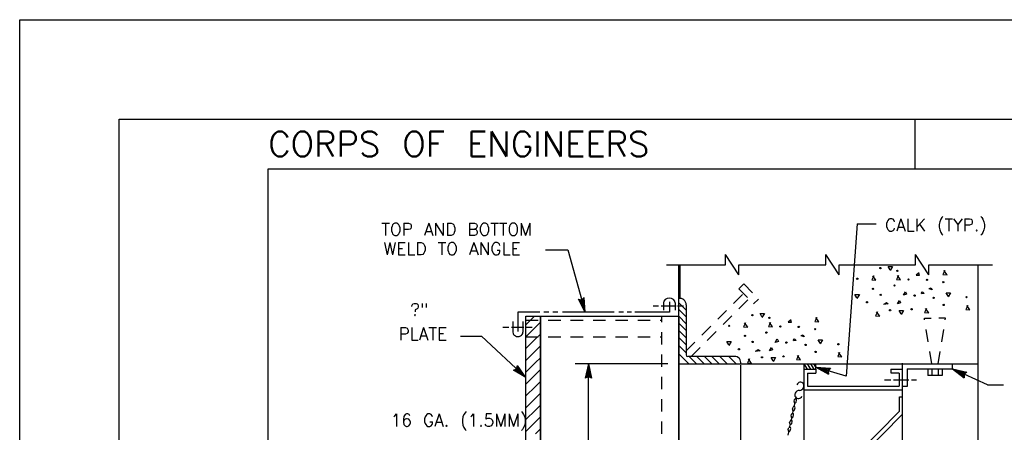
# Model space of a CAD drawing. Extents: x -18.3 to 23.7, y -15.8 to 14.2.
# Tile 10 of 19: x -18.3 to -8.4, y 10.1 to 14.2. Entities that reach past the tile are written whole.
import ezdxf

# ---------------------------------------------------------------- set-up
doc = ezdxf.new("R2010")
doc.units = 0
doc.header["$MEASUREMENT"] = 0
doc.linetypes.add('HIDDEN2', pattern=[0.1875, 0.125, -0.0625])
doc.layers.add('01', color=7, linetype='CONTINUOUS')
doc.layers.add('02', color=7, linetype='CONTINUOUS')
doc.styles.add('TXT_SHX', font='txt.shx')

msp = doc.modelspace()

# ---------------------------------------------------------------- linework, layer by layer
at = {"layer": '01', "color": 7, "linetype": 'CONTINUOUS'}
for p, q in [((-18.3377, 14.2114), (23.6623, 14.2114)), ((-18.3377, -15.7886), (-18.3377, 14.2114)), ((-17.3377, -14.7886), (-17.3377, 13.2114)), ((-17.3377, 13.2114), (22.6623, 13.2114)), ((-9.3377, 13.2114), (-9.3377, 12.7114)), ((-15.8377, 12.7114), (22.1623, 12.7114)), ((-15.8377, -14.2886), (-15.8377, 12.7114)), ((-9.9157, 12.1604), (-10.0257, 10.6284)), ((-9.9157, 12.1604), (-9.7247, 12.1604)), ((-13.0517, 11.8974), (-12.8257, 11.8974)), ((-12.8257, 11.8974), (-12.6517, 11.2714)), ((-11.2417, 11.7484), (-11.2417, 11.8504)), ((-11.1077, 11.6474), (-11.2417, 11.8504)), ((-10.2307, 11.7484), (-10.2307, 11.8504)), ((-10.0967, 11.6474), (-10.2307, 11.8504)), ((-9.3297, 11.7484), (-9.3297, 11.8504)), ((-9.1957, 11.6474), (-9.3297, 11.8504)), ((-11.8347, 11.7484), (-11.2417, 11.7484)), ((-11.7107, 3.2874), (-11.7107, 11.7484)), ((-11.6977, 11.4084), (-11.6977, 11.7484)), ((-11.1077, 11.6474), (-11.1077, 11.7484)), ((-11.1077, 11.7484), (-10.2307, 11.7484)), ((-10.0967, 11.6474), (-10.0967, 11.7484)), ((-10.0967, 11.7484), (-9.3297, 11.7484)), ((-9.1957, 11.6474), (-9.1957, 11.7484)), ((-9.1957, 11.7484), (-8.5547, 11.7484)), ((-8.6987, 3.2874), (-8.6987, 11.7484)), ((-12.6517, 11.2714), (-12.7197, 11.4014)), ((-12.7197, 11.4014), (-12.6867, 11.3964)), ((-12.6617, 11.3074), (-12.7057, 11.3924)), ((-12.7057, 11.3924), (-12.6847, 11.3894)), ((-12.6867, 11.3964), (-12.6607, 11.4184)), ((-12.6847, 11.3894), (-12.6677, 11.4034)), ((-12.6827, 11.3814), (-12.6747, 11.3874)), ((-12.6717, 11.3414), (-12.6747, 11.3874)), ((-12.6617, 11.3074), (-12.6677, 11.4034)), ((-12.6517, 11.2714), (-12.6607, 11.4184)), ((-12.6717, 11.3414), (-12.6927, 11.3824)), ((-12.6927, 11.3824), (-12.6827, 11.3814)), ((-11.9687, 11.3344), (-11.9137, 11.3344)), ((-11.8867, 11.3344), (-11.7377, 11.3344)), ((-11.8637, 11.3634), (-11.8637, 11.2914)), ((-11.8037, 11.3764), (-11.8037, 11.2714)), ((-11.7467, 11.3634), (-11.7467, 11.2914)), ((-11.7227, 11.3344), (-11.6627, 11.3344)), ((-11.7107, 11.3664), (-11.6367, 11.2924)), ((-11.7107, 11.2974), (-11.6367, 11.2234)), ((-11.6367, 11.3444), (-11.6367, 10.8414)), ((-13.3277, 11.2714), (-13.3277, 11.0774)), ((-13.1077, 11.2714), (-13.3277, 11.2714)), ((-13.2477, 3.7464), (-13.2477, 11.2304)), ((-13.2477, 11.2304), (-11.7077, 11.2304)), ((-13.2477, 11.1424), (-13.1597, 11.2304)), ((-13.1007, 3.7464), (-13.1007, 11.2304)), ((-13.0157, 11.2714), (-13.0677, 11.2714)), ((-12.9257, 11.2714), (-12.9767, 11.2714)), ((-12.3597, 11.2714), (-12.8807, 11.2714)), ((-12.2677, 11.2714), (-12.3147, 11.2714)), ((-12.1857, 11.2714), (-12.2287, 11.2714)), ((-11.8037, 11.2714), (-12.1517, 11.2714)), ((-11.7107, 11.2294), (-11.6367, 11.1554)), ((-11.7077, 3.7464), (-11.7077, 11.2094)), ((-13.4807, 11.1214), (-13.4207, 11.1214)), ((-13.3937, 11.1214), (-13.2687, 11.1214)), ((-13.3787, 11.1774), (-13.3787, 11.0694)), ((-13.2777, 11.1774), (-13.2777, 11.0694)), ((-13.2477, 11.0234), (-13.1507, 11.1204)), ((-13.2407, 11.1214), (-13.1837, 11.1214)), ((-13.1507, 11.1204), (-13.1007, 11.1704)), ((-11.7107, 11.1594), (-11.6367, 11.0854)), ((-13.9057, 11.0304), (-13.6927, 11.0304)), ((-13.6927, 11.0304), (-13.2477, 10.6134)), ((-13.2477, 10.9044), (-13.1507, 11.0014)), ((-13.1507, 11.0014), (-13.1007, 11.0514)), ((-11.7107, 11.0154), (-11.6367, 10.9414)), ((-11.7077, 11.0834), (-11.6337, 11.0094)), ((-13.1507, 10.8824), (-13.1007, 10.9324)), ((-11.7107, 10.9364), (-11.6367, 10.8624)), ((-13.2477, 10.7854), (-13.1507, 10.8824)), ((-13.1507, 10.7634), (-13.1007, 10.8134)), ((-11.7107, 10.8534), (-11.6117, 10.7544)), ((-11.1507, 10.8254), (-11.6207, 10.8254)), ((-11.6067, 10.8254), (-11.5327, 10.7514)), ((-11.5277, 10.8254), (-11.4537, 10.7514)), ((-11.4527, 10.8254), (-11.3787, 10.7514)), ((-11.3777, 10.8254), (-11.3037, 10.7514)), ((-11.2987, 10.8254), (-11.2247, 10.7514)), ((-11.2077, 10.8254), (-11.1337, 10.7514)), ((-13.3737, 10.6894), (-13.3427, 10.7024)), ((-13.3567, 10.6884), (-13.3367, 10.6964)), ((-13.3427, 10.7024), (-13.3317, 10.7344)), ((-13.3367, 10.6964), (-13.3297, 10.7174)), ((-13.2477, 10.6134), (-13.3317, 10.7344)), ((-13.3307, 10.6914), (-13.3277, 10.7004)), ((-13.2747, 10.6384), (-13.3297, 10.7174)), ((-13.3007, 10.6634), (-13.3277, 10.7004)), ((-13.2477, 10.6664), (-13.1507, 10.7634)), ((-13.1507, 10.6444), (-13.1007, 10.6944)), ((-11.8197, 10.7504), (-12.7507, 10.7504)), ((-12.6197, 10.7514), (-12.6507, 10.6074)), ((-12.6197, 10.7144), (-12.6397, 10.6204)), ((-12.6197, 4.2754), (-12.6197, 10.7514)), ((-12.6197, 10.7514), (-12.5887, 10.6074)), ((-12.6197, 10.7144), (-12.5997, 10.6204)), ((-11.7077, 10.7504), (-8.6987, 10.7504)), ((-11.0877, 7.3494), (-11.0877, 10.7374)), ((-10.4527, 10.7514), (-10.4197, 10.6994)), ((-10.4507, 9.5404), (-10.4507, 10.7504)), ((-10.4507, 10.6994), (-10.3327, 10.6994)), ((-10.4197, 10.7514), (-10.3867, 10.6994)), ((-10.3867, 10.7514), (-10.3537, 10.6994)), ((-10.3547, 10.7514), (-10.3327, 10.7164)), ((-10.3327, 10.6994), (-10.3327, 10.7514)), ((-10.0257, 10.6284), (-10.3327, 10.7184)), ((-10.3327, 10.7184), (-10.1857, 10.7074)), ((-10.3327, 10.7184), (-10.2037, 10.6484)), ((-10.3327, 10.6994), (-10.3327, 10.6594)), ((-10.2967, 10.7084), (-10.2017, 10.7004)), ((-10.2967, 10.7084), (-10.2127, 10.6624)), ((-10.2627, 10.6974), (-10.2217, 10.6764)), ((-10.2627, 10.6974), (-10.2167, 10.6944)), ((-10.2167, 10.6944), (-10.2237, 10.6864)), ((-10.2017, 10.7004), (-10.2157, 10.6844)), ((-10.1857, 10.7074), (-10.2077, 10.6814)), ((-9.5767, 10.6994), (-9.4617, 10.6994)), ((-9.5767, 10.6994), (-9.5767, 10.6624)), ((-9.4617, 4.2754), (-9.4617, 10.7574)), ((-9.4147, 10.7004), (-9.4147, 10.5244)), ((-9.4147, 10.7004), (-8.9577, 10.7004)), ((-9.2067, 10.7004), (-9.2067, 10.6354)), ((-9.1667, 10.7004), (-9.1667, 10.6354)), ((-9.1017, 10.7004), (-9.1017, 10.6354)), ((-9.0607, 10.7004), (-9.0607, 10.6354)), ((-8.9577, 10.7004), (-8.9577, 10.7524)), ((-8.6077, 10.5414), (-8.9577, 10.7004)), ((-8.9577, 10.7004), (-8.8137, 10.6694)), ((-8.9577, 10.7004), (-8.8397, 10.6124)), ((-13.2477, 10.6134), (-13.3737, 10.6894)), ((-13.2747, 10.6384), (-13.3567, 10.6884)), ((-13.3407, 10.6864), (-13.3307, 10.6914)), ((-13.3007, 10.6634), (-13.3407, 10.6864)), ((-13.2477, 10.5474), (-13.1507, 10.6444)), ((-12.6197, 10.6214), (-12.6507, 10.6074)), ((-12.6197, 10.6294), (-12.6397, 10.6204)), ((-12.6197, 10.6784), (-12.6287, 10.6334)), ((-12.6197, 10.6374), (-12.6287, 10.6334)), ((-12.6197, 10.6784), (-12.6097, 10.6334)), ((-12.6097, 10.6334), (-12.6197, 10.6374)), ((-12.5997, 10.6204), (-12.6197, 10.6294)), ((-12.5887, 10.6074), (-12.6197, 10.6214)), ((-10.4167, 10.6594), (-10.4167, 10.5284)), ((-10.4167, 10.6594), (-10.3327, 10.6594)), ((-10.2237, 10.6864), (-10.2217, 10.6764)), ((-10.2157, 10.6844), (-10.2127, 10.6624)), ((-10.2077, 10.6814), (-10.2037, 10.6484)), ((-9.5767, 10.6624), (-9.4947, 10.6624)), ((-9.4947, 10.6594), (-9.4947, 10.5284)), ((-9.2067, 10.6364), (-9.0607, 10.6364)), ((-8.9237, 10.6854), (-8.8297, 10.6644)), ((-8.9237, 10.6854), (-8.8467, 10.6284)), ((-8.8917, 10.6704), (-8.8537, 10.6434)), ((-8.8917, 10.6704), (-8.8457, 10.6604)), ((-8.8457, 10.6604), (-8.8537, 10.6534)), ((-8.8537, 10.6534), (-8.8537, 10.6434)), ((-8.8297, 10.6644), (-8.8467, 10.6504)), ((-8.8467, 10.6504), (-8.8467, 10.6284)), ((-8.8137, 10.6694), (-8.8397, 10.6464)), ((-8.8397, 10.6464), (-8.8397, 10.6124)), ((-13.2477, 10.4284), (-13.1507, 10.5254)), ((-13.1507, 10.5254), (-13.1007, 10.5754)), ((-10.4167, 10.5284), (-9.4947, 10.5284)), ((-9.6417, 10.5904), (-9.5767, 10.5904)), ((-9.5517, 10.5904), (-9.3967, 10.5904)), ((-9.4147, 10.5244), (-9.4617, 10.5244)), ((-9.3717, 10.5904), (-9.3197, 10.5904)), ((-8.6077, 10.5414), (-8.4447, 10.5414)), ((-13.2477, 10.3094), (-13.1507, 10.4064)), ((-13.1507, 10.4064), (-13.1007, 10.4564)), ((-10.5367, 10.3924), (-10.5307, 10.4184)), ((-10.4507, 10.4914), (-9.4617, 10.4914)), ((-9.4917, 10.2764), (-9.4917, 10.4184)), ((-9.4917, 10.4184), (-9.4617, 10.4184)), ((-13.1507, 10.2874), (-13.1007, 10.3374)), ((-10.5667, 10.2954), (-10.5617, 10.3144)), ((-10.5517, 10.3724), (-10.5467, 10.3914)), ((-10.5507, 10.3204), (-10.5417, 10.3614)), ((-10.5457, 10.2904), (-10.5407, 10.3094)), ((-10.5307, 10.3674), (-10.5257, 10.3864)), ((-13.2477, 10.1904), (-13.1507, 10.2874)), ((-13.1507, 10.1684), (-13.1007, 10.2184)), ((-10.5817, 10.2254), (-10.5767, 10.2444)), ((-10.5807, 10.1764), (-10.5717, 10.2174)), ((-10.5667, 10.2454), (-10.5577, 10.2864)), ((-10.5607, 10.2204), (-10.5557, 10.2394)), ((-9.9557, 9.8064), (-9.4917, 10.2764)), ((-9.9227, 9.7774), (-9.4607, 10.2454)), ((-13.2477, 10.0714), (-13.1507, 10.1684)), ((-13.1507, 10.0494), (-13.1007, 10.0994)), ((-10.6107, 10.0874), (-10.6057, 10.1064)), ((-10.5957, 10.1574), (-10.5907, 10.1764)), ((-10.5957, 10.1074), (-10.5867, 10.1484)), ((-10.5897, 10.0824), (-10.5847, 10.1014)), ((-10.5747, 10.1524), (-10.5697, 10.1714)), ((-10.6097, 10.0354), (-10.6007, 10.0764))]:
    msp.add_line(p, q, dxfattribs=at)
at = {"layer": '01', "color": 7, "linetype": 'HIDDEN2'}
for p, q in [((-11.1077, 11.5054), (-11.0567, 11.5554)), ((-11.1077, 11.5054), (-10.9567, 11.3544)), ((-11.0567, 11.5554), (-10.9057, 11.4044)), ((-11.6367, 10.8824), (-11.0607, 11.4584)), ((-11.5827, 10.8284), (-11.0067, 11.4044)), ((-10.9587, 11.3534), (-10.9077, 11.4034)), ((-13.2477, 11.1894), (-11.8807, 11.1894)), ((-11.8807, 3.7464), (-11.8807, 11.2304)), ((-9.1667, 10.7514), (-9.2407, 11.2094)), ((-9.2407, 11.2094), (-9.1727, 11.2094)), ((-9.1027, 10.7514), (-9.0287, 11.2094)), ((-9.0287, 11.2094), (-9.0967, 11.2094)), ((-13.2477, 11.0214), (-11.8807, 11.0214))]:
    msp.add_line(p, q, dxfattribs=at)
at = {"layer": '01', "color": 7, "linetype": 'CONTINUOUS'}
msp.add_lwpolyline([(-13.2477, 3.7464), (-13.2477, 11.2304), (-13.1007, 11.2304), (-13.1007, 3.7464)], close=True, dxfattribs=at)
for centre, radius, start, end in [((-11.6979, 11.3475), 0.0613, 357.10551, 102.07558), ((-11.6207, 10.8414), 0.016, 180, 270), ((-11.1476, 10.7642), 0.0613, 347.92442, 92.89449), ((-10.4991, 10.5327), 0.0483, 271.59316, 333.87729), ((-10.4964, 10.4362), 0.0483, 91.59316, 153.87729)]:
    msp.add_arc(centre, radius, start, end, dxfattribs=at)
for centre, major_axis, ratio, start_param, end_param in [((-11.8052, 11.3634), (-0.0585, 0), 0.854982, 3.141593, 6.283185), ((-13.3282, 11.0694), (-0.0505, 0), 0.856581, 0, 3.141593), ((-10.4897, 10.5259), (-0.0171, -0.0374), 0.909001, 1.570796, 4.712389), ((-10.5057, 10.4429), (0.0171, 0.0374), 0.909001, 1.570796, 4.712389), ((-10.5362, 10.3879), (0.002, 0.0139), 0.75703, 4.712389, 7.693162), ((-10.5512, 10.3109), (0.002, 0.0139), 0.75703, 4.712389, 7.693162), ((-10.5412, 10.3709), (-0.002, -0.0139), 0.75703, 4.712389, 7.693162), ((-10.5712, 10.2239), (-0.002, -0.0139), 0.75703, 4.712389, 7.693162), ((-10.5662, 10.2409), (0.002, 0.0139), 0.75703, 4.712389, 7.693162), ((-10.5562, 10.2939), (-0.002, -0.0139), 0.75703, 4.712389, 7.693162), ((-10.5952, 10.1029), (0.002, 0.0139), 0.75703, 4.712389, 7.693162), ((-10.5852, 10.1559), (-0.002, -0.0139), 0.75703, 4.712389, 7.693162), ((-10.5802, 10.1729), (0.002, 0.0139), 0.75703, 4.712389, 7.693162), ((-10.6002, 10.0859), (-0.002, -0.0139), 0.75703, 4.712389, 7.693162)]:
    msp.add_ellipse(centre, major_axis=major_axis, ratio=ratio, start_param=start_param, end_param=end_param, dxfattribs=at)
at = {"layer": '02', "color": 7, "linetype": 'CONTINUOUS'}
for p, q in [((-9.3227, 11.6474), (-9.2997, 11.6674)), ((-10.6107, 11.1744), (-10.5877, 11.1944))]:
    msp.add_line(p, q, dxfattribs=at)
for points in [[(-9.5857, 11.6974), (-9.6057, 11.7314), (-9.5617, 11.7314), (-9.5857, 11.6904)], [(-9.0337, 11.6904), (-9.0537, 11.6504), (-9.0127, 11.6464), (-9.0437, 11.6904)], [(-9.7507, 11.6364), (-9.7707, 11.5964), (-9.7297, 11.5924), (-9.7607, 11.6364)], [(-9.5017, 11.6404), (-9.5217, 11.6004), (-9.4807, 11.5964), (-9.5117, 11.6404)], [(-9.2997, 11.6704), (-9.2927, 11.6404), (-9.3227, 11.6404)], [(-9.1917, 11.5094), (-9.1717, 11.5164), (-9.1617, 11.4954), (-9.1917, 11.5054)], [(-9.9187, 11.4144), (-9.9387, 11.4484), (-9.8947, 11.4484), (-9.9187, 11.4074)], [(-9.2727, 11.4584), (-9.2587, 11.4754), (-9.2417, 11.4584), (-9.2687, 11.4554)], [(-9.0007, 11.4314), (-9.0207, 11.4654), (-8.9767, 11.4654), (-9.0007, 11.4244)], [(-9.6427, 11.3544), (-9.6227, 11.3674), (-9.6057, 11.3544), (-9.6527, 11.3474)], [(-9.4747, 11.2534), (-9.4947, 11.2874), (-9.4507, 11.2874), (-9.4747, 11.2464)], [(-9.2187, 11.3074), (-9.2387, 11.2674), (-9.1977, 11.2634), (-9.2287, 11.3074)], [(-8.8047, 11.3374), (-8.8247, 11.2974), (-8.7837, 11.2934), (-8.8147, 11.3374)], [(-10.8737, 11.2244), (-10.8937, 11.2584), (-10.8497, 11.2584), (-10.8737, 11.2174)], [(-10.5877, 11.1974), (-10.5807, 11.1674), (-10.6107, 11.1674)], [(-10.3217, 11.2174), (-10.3417, 11.1774), (-10.3007, 11.1734), (-10.3317, 11.2174)], [(-9.7107, 11.2734), (-9.7307, 11.2334), (-9.6897, 11.2294), (-9.7207, 11.2734)], [(-11.0387, 11.1634), (-11.0587, 11.1234), (-11.0177, 11.1194), (-11.0487, 11.1634)], [(-10.7897, 11.1674), (-10.8097, 11.1274), (-10.7687, 11.1234), (-10.7997, 11.1674)], [(-10.5607, 10.9854), (-10.5467, 11.0024), (-10.5297, 10.9854), (-10.5567, 10.9824)], [(-10.4797, 11.0364), (-10.4597, 11.0434), (-10.4497, 11.0224), (-10.4797, 11.0324)], [(-10.2887, 10.9584), (-10.3087, 10.9924), (-10.2647, 10.9924), (-10.2887, 10.9514)], [(-11.2067, 10.9414), (-11.2267, 10.9754), (-11.1827, 10.9754), (-11.2067, 10.9344)], [(-10.9307, 10.8814), (-10.9107, 10.8944), (-10.8937, 10.8814), (-10.9407, 10.8744)], [(-10.9987, 10.8004), (-11.0187, 10.7604), (-10.9777, 10.7564), (-11.0087, 10.8004)], [(-10.7627, 10.7804), (-10.7827, 10.8144), (-10.7387, 10.8144), (-10.7627, 10.7734)], [(-10.5067, 10.8344), (-10.5267, 10.7944), (-10.4857, 10.7904), (-10.5167, 10.8344)], [(-10.0927, 10.8644), (-10.1127, 10.8244), (-10.0717, 10.8204), (-10.1027, 10.8644)]]:
    msp.add_lwpolyline(points, dxfattribs=at)
for points in [[(-9.5117, 11.3544), (-9.4917, 11.3884), (-9.4807, 11.3644)], [(-9.4517, 11.4404), (-9.4317, 11.4744), (-9.4207, 11.4504)], [(-10.7397, 10.9674), (-10.7197, 11.0014), (-10.7087, 10.9774)], [(-10.7997, 10.8814), (-10.7797, 10.9154), (-10.7687, 10.8914)]]:
    msp.add_lwpolyline(points, close=True, dxfattribs=at)
for centre in [(-9.6827, 11.7139), (-9.5117, 11.6869), (-9.9157, 11.6069), (-9.4007, 11.5999), (-9.2157, 11.5959), (-9.7567, 11.5059), (-9.5417, 11.5389), (-9.0507, 11.5729), (-9.6797, 11.4449), (-9.3397, 11.4379), (-9.1477, 11.4149), (-8.8177, 11.4219), (-9.8177, 11.3709), (-9.5857, 11.2899), (-9.3697, 11.2999), (-9.0467, 11.3439), (-10.9707, 11.2409), (-10.7997, 11.2139), (-11.2037, 11.1339), (-10.6887, 11.1269), (-10.5037, 11.1229), (-10.3387, 11.0999), (-11.0447, 11.0329), (-10.8297, 11.0659), (-11.1057, 10.8979), (-10.9677, 10.9719), (-10.6277, 10.9649), (-10.4357, 10.9419), (-10.1057, 10.9489), (-10.8737, 10.8169), (-10.6577, 10.8269), (-10.3347, 10.8709)]:
    msp.add_circle(centre, 0.0065, dxfattribs=at)

# ---------------------------------------------------------------- texts
at = {"layer": '01', "color": 7, "linetype": 'CONTINUOUS', "style": 'TXT_SHX'}
for s, height, p in [('CORPS OF ENGINEERS', 0.250002, (-15.8377, 12.8364)), ('CALK (TYP.)', 0.124998, (-9.6367, 12.0854)), ('TOP AND BOTTOM', 0.124998, (-14.7007, 12.0414)), ('WELD TO ANGLE', 0.124998, (-14.6797, 11.8464)), ('?"', 0.125, (-14.4097, 11.2344)), ('PLATE', 0.125, (-14.5277, 10.9904)), ('16 GA. (1.5MM)', 0.124998, (-14.6077, 10.1224))]:
    msp.add_text(s, height=height, dxfattribs=at).set_placement(p)

doc.saveas('drawing.dxf')
